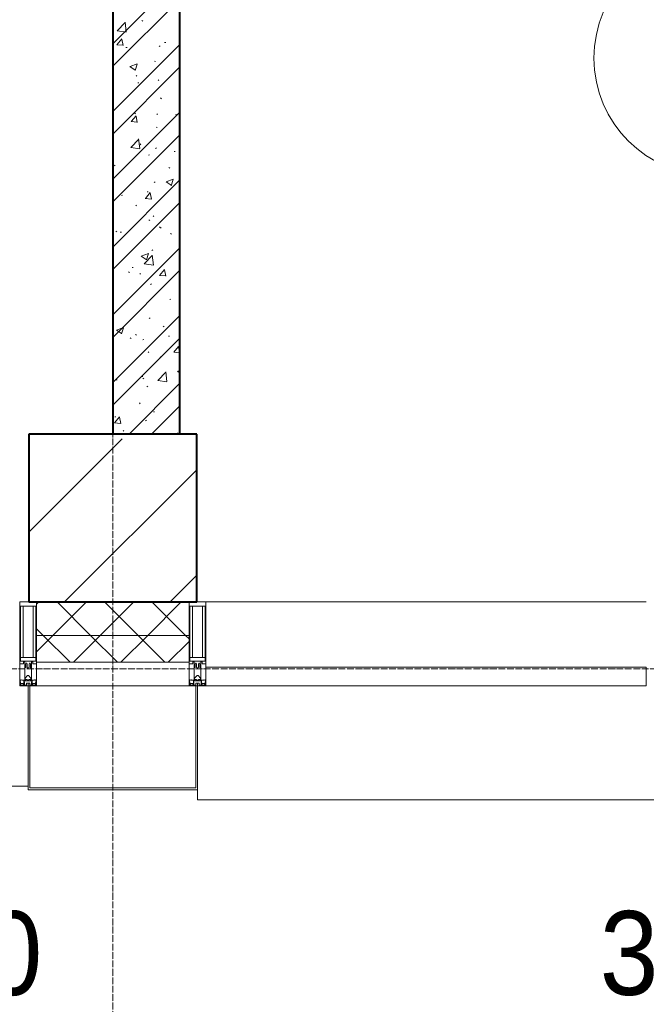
# Model space of a CAD drawing. Header units: millimetres. Extents: x -816133 to 919604, y 87941 to 147341.
# Tile 69 of 201: x -34729 to -32862, y 119574 to 122509. Entities that reach past the tile are written whole.
import ezdxf

# ---------------------------------------------------------------- set-up
doc = ezdxf.new("R2010")
doc.units = ezdxf.units.MM
doc.linetypes.add('ADSK_Линия сетки', pattern=[25, 20, -2.5, 0, -2.5])
doc.linetypes.add('Линия сетки', pattern=[25, 20, -2.5, 0, -2.5])
for name, color, linetype, lineweight in [('A-010-A_ROOM', 7, 'Continuous', 20), ('A-010-D_DIM', 7, 'Continuous', 9), ('A-200-M_WALL', 7, 'Continuous', 18), ('A-200-M_WALL_INT', 7, 'Continuous', 18), ('A-200-M_WALL_PAT', 7, 'Continuous', 40), ('A-214-M_CURT_WALL', 7, 'Continuous', 18), ('A-215-M_CURT_PANEL', 7, 'Continuous', 18), ('A-280-M_COLUMN', 7, 'Continuous', 18), ('S-280-M_COLUMN', 7, 'Continuous', 18), ('Z-030-M_GRID', 7, 'Continuous', 9), ('Z-060-M_DETAIL', 7, 'Continuous', 18), ('СС-011-ПОЖ-СИГНАЛИЗАЦИЯ', 1, 'Continuous', 30)]:
    doc.layers.add(name, color=color, linetype=linetype, lineweight=lineweight)
doc.styles.add('Arial_3', font='arial.ttf', dxfattribs={"width": 0.9, "height": 500})

# ---------------------------------------------------------------- blocks, each defined once
blk = doc.blocks.new('10эт')
at = {"layer": 'S-280-M_COLUMN', "lineweight": 9}
h = blk.add_hatch(dxfattribs=at)
h.set_pattern_fill('FP_20', color=9, style=0, pattern_type=2)
h.set_pattern_definition([(45, (221501.7, 104051.05), (-314.309, 314.309), []), (45, (221816.03, 104051.05), (-314.309, 314.309), [555.625, -111.125, 3.353, -107.772])])
h.paths.add_polyline_path([(325601.7, 119651.1), (326101.7, 119651.1), (326101.7, 120151.1), (325601.7, 120151.1)])
at = {"layer": 'A-010-A_ROOM', "color": 9}
blk.add_circle((327635.8, 121272.2), 350, dxfattribs=at)
at = {"layer": 'A-200-M_WALL', "color": 9, "lineweight": 9}
for p, q in [((325624.2, 119651.1), (325624.2, 119471.1)), ((326079.2, 119471.1), (326079.2, 119651.1)), ((326079.2, 119551.1), (325624.2, 119551.1)), ((325624.2, 119471.1), (326079.2, 119471.1))]:
    blk.add_line(p, q, dxfattribs=at)
at = {"layer": 'A-200-M_WALL_INT', "color": 9, "lineweight": 40}
for p, q in [((325851.7, 127701.1), (325851.7, 120151.1)), ((326051.7, 120151.1), (326051.7, 127701.1))]:
    blk.add_line(p, q, dxfattribs=at)
at = {"layer": 'A-200-M_WALL_PAT', "color": 9, "linetype": 'Continuous', "lineweight": 9}
for p, q in [((325851.7, 121315), (326051.7, 121515)), ((325851.7, 121247.7), (326051.7, 121447.7)), ((325864.9, 121353.1), (325888.6, 121377.8)), ((325891.7, 121349.9), (325888.4, 121378.8)), ((325938.4, 121384.1), (325941.2, 121382.3)), ((325864.8, 121353.2), (325891.9, 121349)), ((325864.2, 121312), (325878.9, 121329.5)), ((325882.4, 121309.5), (325878.9, 121328.6)), ((326006.2, 121318.5), (326009.5, 121318.9)), ((325851.7, 121113), (326051.7, 121313)), ((325864, 121312), (325882.2, 121310.4)), ((325890.8, 121303.3), (325894.1, 121303.7)), ((325990.2, 121307.1), (325992.8, 121309.1)), ((325976.2, 121263.3), (325979, 121261.5)), ((325851.7, 121045.6), (326051.7, 121245.6)), ((325902.9, 121246.8), (325918, 121236.5)), ((325903, 121246.6), (325924.3, 121254.8)), ((325918.2, 121235.5), (325924.4, 121253.9)), ((325921.2, 121220.1), (325923.7, 121217.8)), ((325926, 121198.2), (325929.4, 121198.7)), ((325986.5, 121205.6), (325989.1, 121207.7)), ((325994.3, 121153.2), (325996.7, 121150.9)), ((325851.7, 120910.9), (326051.7, 121110.9)), ((325906.3, 121082.8), (325924.5, 121081.2)), ((325906.5, 121082.8), (325921.2, 121100.3)), ((325916.9, 121107.5), (325919.7, 121105.7)), ((325924.7, 121080.2), (325921.2, 121099.3)), ((325982.8, 121104.2), (325985.4, 121106.2)), ((326038.1, 121103.3), (326041.4, 121103.8)), ((325981.1, 121066.6), (325983.9, 121064.8)), ((325851.7, 120843.6), (326051.7, 121043.6)), ((325905.3, 121005.7), (325929, 121030.5)), ((325932.2, 121002.5), (325928.8, 121031.4)), ((325905.2, 121005.8), (325932.3, 121001.6)), ((325932.9, 121016), (325935.4, 121013.7)), ((325979, 121002.7), (325981.7, 121004.7)), ((326034.5, 120993.2), (326037.8, 120993.6)), ((325957.9, 120983.1), (325961.2, 120983.5)), ((325856.2, 120952.6), (325859, 120950.8)), ((326018.9, 120945.7), (326021.7, 120943.9)), ((325851.7, 120708.8), (326051.7, 120908.8)), ((326010.8, 120902.9), (326032.1, 120911.1)), ((326025.9, 120891.7), (326032.1, 120910.2)), ((325975.3, 120901.2), (325978, 120903.3)), ((326010.6, 120903), (326025.8, 120892.8)), ((325877.7, 120862.9), (325881, 120863.3)), ((325948.6, 120853.5), (325966.8, 120851.9)), ((325948.8, 120853.5), (325963.5, 120871)), ((325954.3, 120873), (325957.6, 120873.4)), ((325967, 120851), (325963.4, 120870.1)), ((325851.7, 120641.5), (326051.7, 120841.5)), ((325920.3, 120834.1), (325922.8, 120831.8)), ((325959.6, 120789.9), (325962.4, 120788.1)), ((325971.6, 120799.8), (325974.3, 120801.8)), ((325989.5, 120768), (325992.9, 120768.4)), ((325993.4, 120767.2), (325995.8, 120764.9)), ((325861.1, 120755.9), (325864, 120754.1)), ((325874.1, 120752.8), (325877.4, 120753.2)), ((326023.8, 120749), (326026.7, 120747.2)), ((325851.7, 120506.8), (326051.7, 120706.8)), ((325967.9, 120698.3), (325970.6, 120700.3)), ((325936.5, 120682), (325951.6, 120671.8)), ((325936.6, 120681.8), (325957.9, 120690)), ((325945.7, 120658.4), (325969.4, 120683.1)), ((325951.8, 120670.7), (325958, 120689.1)), ((325972.6, 120655.1), (325969.2, 120684.1)), ((325909.3, 120647.7), (325912.7, 120648.2)), ((325945.6, 120658.5), (325972.8, 120654.3)), ((325991.1, 120624.2), (326005.7, 120641.7)), ((326009.3, 120621.7), (326005.7, 120640.8)), ((325851.7, 120439.4), (326051.7, 120639.4)), ((325898.9, 120635), (325901.8, 120633.2)), ((325932, 120630), (325934.5, 120627.7)), ((325990.9, 120624.2), (326009.1, 120622.6)), ((325964.2, 120596.8), (325966.9, 120598.9)), ((326021.4, 120552.8), (326024.7, 120553.3)), ((325851.7, 120304.7), (326051.7, 120504.7)), ((325960.5, 120495.4), (325963.2, 120497.4)), ((325862.4, 120460.8), (325883.8, 120469)), ((325877.6, 120449.7), (325883.8, 120468.1)), ((326002.3, 120472.4), (326005.1, 120470.6)), ((325851.7, 120237.4), (326051.7, 120437.4)), ((325862.3, 120461), (325877.5, 120450.7)), ((325903.8, 120438.3), (325906.7, 120436.5)), ((325919.4, 120448.1), (325921.9, 120445.9)), ((326017.8, 120442.7), (326021.1, 120443.1)), ((325941.2, 120432.6), (325944.5, 120433.1)), ((326033.3, 120394.9), (326048, 120412.5)), ((326051.5, 120392.4), (326048, 120411.5)), ((325956.8, 120393.9), (325959.5, 120395.9)), ((325992.5, 120381.2), (325994.9, 120379)), ((326033.2, 120395), (326051.4, 120393.4)), ((325937.6, 120322.5), (325940.9, 120322.9)), ((325986.1, 120311), (326009.8, 120335.7)), ((326013, 120307.8), (326009.6, 120336.7)), ((326044.3, 120338.3), (326051.7, 120333.2)), ((326044.4, 120338.1), (326051.7, 120340.9)), ((325861, 120312.4), (325864.4, 120312.8)), ((325900.1, 120151.1), (326051.7, 120302.7)), ((325941.6, 120317.5), (325944.5, 120315.7)), ((325953.1, 120292.4), (325955.8, 120294.5)), ((325986.1, 120311.1), (326013.2, 120306.9)), ((325931.1, 120244), (325933.6, 120241.8)), ((325967.4, 120151.1), (326051.7, 120235.3)), ((325857, 120184.8), (325871.7, 120202.3)), ((325857.4, 120202.3), (325860.7, 120202.7)), ((325875.2, 120182.3), (325871.7, 120201.4)), ((325972.9, 120217.5), (325976.2, 120217.9)), ((325856.9, 120184.8), (325875.1, 120183.2)), ((325949.4, 120191), (325952.1, 120193)), ((325882.3, 120161.7), (325885.1, 120159.9)), ((326045, 120154.8), (326047.8, 120153))]:
    blk.add_line(p, q, dxfattribs=at)
at = {"layer": 'A-200-M_WALL_PAT', "color": 9, "linetype": 'Continuous', "lineweight": 5}
for p, q in [((325624.2, 119643.8), (325631.5, 119651.1)), ((325672.9, 119551.1), (325772.9, 119651.1)), ((325785.6, 119551.1), (325685.6, 119651.1)), ((325814.3, 119551.1), (325914.3, 119651.1)), ((325927, 119551.1), (325827, 119651.1)), ((325955.8, 119551.1), (326055.8, 119651.1)), ((326068.4, 119551.1), (325968.4, 119651.1)), ((325644.2, 119551.1), (325624.2, 119571)), ((325624.2, 119502.4), (325672.9, 119551.1)), ((325724.2, 119471.1), (325644.2, 119551.1)), ((325734.3, 119471.1), (325814.3, 119551.1)), ((325865.6, 119471.1), (325785.6, 119551.1)), ((325875.8, 119471.1), (325955.8, 119551.1)), ((326007, 119471.1), (325927, 119551.1)), ((326017.2, 119471.1), (326079.2, 119533.1)), ((326079.2, 119540.3), (326068.4, 119551.1))]:
    blk.add_line(p, q, dxfattribs=at)
at = {"layer": 'A-214-M_CURT_WALL', "color": 9, "lineweight": 5, "extrusion": (0, 0, -1)}
for p, q in [((325574.2, 119651.1), (325574.2, 119401.1)), ((325601.7, 119651.1), (325574.2, 119651.1)), ((325624.2, 119401.1), (325624.2, 119651.1)), ((326079.2, 119651.1), (326079.2, 119401.1)), ((326129.2, 119651.1), (326101.7, 119651.1)), ((326129.2, 119401.1), (326129.2, 119651.1)), ((325574.2, 119401.1), (325599.2, 119401.1)), ((325604.2, 119401.1), (325624.2, 119401.1)), ((326079.2, 119401.1), (326099.2, 119401.1)), ((326104.2, 119401.1), (326129.2, 119401.1))]:
    blk.add_line(p, q, dxfattribs=at)
at = {"layer": 'A-214-M_CURT_WALL', "color": 9, "lineweight": 5}
blk.add_line((327441.7, 119651.1), (326129.2, 119651.1), dxfattribs=at)
at = {"layer": 'A-215-M_CURT_PANEL', "color": 9, "lineweight": 5}
for p, q in [((327441.7, 119456.1), (326129.2, 119456.1)), ((326129.2, 119456.1), (326129.2, 119401.1)), ((327441.7, 119401.1), (327441.7, 119456.1)), ((326129.2, 119401.1), (327441.7, 119401.1))]:
    blk.add_line(p, q, dxfattribs=at)
at = {"layer": 'A-280-M_COLUMN', "color": 9, "lineweight": 5}
for p, q in [((325599.2, 119401.1), (325604.2, 119401.1)), ((325599.2, 119091.1), (325599.2, 119401.1)), ((325604.2, 119401.1), (325604.2, 119096.1)), ((326079.2, 119401.1), (325624.2, 119401.1)), ((326099.2, 119401.1), (326104.2, 119401.1)), ((326099.2, 119096.1), (326099.2, 119401.1)), ((326104.2, 119401.1), (326104.2, 119091.1)), ((324236.7, 119101.1), (325599.2, 119101.1)), ((326104.2, 119091.1), (325599.2, 119091.1)), ((325604.2, 119096.1), (326099.2, 119096.1)), ((326104.2, 119061.1), (326104.2, 119091.1)), ((326104.2, 119061.1), (327466.7, 119061.1))]:
    blk.add_line(p, q, dxfattribs=at)
at = {"layer": 'S-280-M_COLUMN', "color": 9, "lineweight": 40}
for p, q in [((326101.7, 120151.1), (325601.7, 120151.1)), ((325601.7, 120151.1), (325601.7, 119651.1)), ((326101.7, 119651.1), (326101.7, 120151.1)), ((325601.7, 119651.1), (326101.7, 119651.1))]:
    blk.add_line(p, q, dxfattribs=at)
at = {"layer": 'Z-030-M_GRID', "color": 9, "linetype": 'Линия сетки'}
blk.add_line((325851.7, 116076.8), (325851.7, 137026.1), dxfattribs=at)
at = {"layer": 'Z-030-M_GRID', "color": 9, "linetype": 'ADSK_Линия сетки'}
blk.add_line((358421.7, 119451.1), (308438.4, 119451.1), dxfattribs=at)
at = {"layer": 'Z-060-M_DETAIL', "color": 9, "lineweight": 5}
for p, q in [((325574.2, 119466.3), (325574.2, 119651.1)), ((325574.2, 119651.1), (325599.2, 119651.1)), ((325624.2, 119651.1), (325599.2, 119651.1)), ((325624.2, 119466.3), (325624.2, 119651.1)), ((326079.2, 119466.3), (326079.2, 119651.1)), ((326079.2, 119651.1), (326104.2, 119651.1)), ((326129.2, 119651.1), (326104.2, 119651.1)), ((326129.2, 119466.3), (326129.2, 119651.1)), ((325576.2, 119638.4), (325599.2, 119638.4)), ((325576.2, 119638.4), (325576.2, 119474.6)), ((325584.3, 119485), (325584.3, 119638.4)), ((325622.2, 119638.4), (325599.2, 119638.4)), ((325614.1, 119485), (325614.1, 119638.4)), ((325622.2, 119638.4), (325622.2, 119474.6)), ((326081.2, 119638.4), (326104.2, 119638.4)), ((326081.2, 119638.4), (326081.2, 119474.6)), ((326089.3, 119485), (326089.3, 119638.4)), ((326127.2, 119638.4), (326104.2, 119638.4)), ((326119.1, 119485), (326119.1, 119638.4)), ((326127.2, 119638.4), (326127.2, 119474.6)), ((325599.2, 119485), (325576.2, 119485)), ((325598.7, 119474.6), (325576.2, 119474.6)), ((325585.2, 119472.3), (325585.2, 119466.3)), ((325589.2, 119472.3), (325585.2, 119472.3)), ((325589.2, 119454.1), (325589.2, 119472.3)), ((325592.2, 119466.3), (325593.4, 119468.3)), ((325595.1, 119468.3), (325593.4, 119468.3)), ((325595.1, 119468.3), (325596.3, 119466.1)), ((325599.2, 119485), (325622.2, 119485)), ((325599.7, 119474.6), (325622.2, 119474.6)), ((325603.4, 119468.3), (325602.1, 119466.1)), ((325603.4, 119468.3), (325605.1, 119468.3)), ((325606.3, 119466.3), (325605.1, 119468.3)), ((325609.2, 119472.3), (325613.2, 119472.3)), ((325609.2, 119454.1), (325609.2, 119472.3)), ((325613.2, 119472.3), (325613.2, 119466.3)), ((326104.2, 119485), (326081.2, 119485)), ((326103.7, 119474.6), (326081.2, 119474.6)), ((326090.2, 119472.3), (326090.2, 119466.3)), ((326094.2, 119472.3), (326090.2, 119472.3)), ((326094.2, 119454.1), (326094.2, 119472.3)), ((326097.2, 119466.3), (326098.4, 119468.3)), ((326100.1, 119468.3), (326098.4, 119468.3)), ((326100.1, 119468.3), (326101.3, 119466.1)), ((326104.2, 119485), (326127.2, 119485)), ((326104.7, 119474.6), (326127.2, 119474.6)), ((326108.4, 119468.3), (326107.1, 119466.1)), ((326108.4, 119468.3), (326110.1, 119468.3)), ((326111.3, 119466.3), (326110.1, 119468.3)), ((326114.2, 119472.3), (326118.2, 119472.3)), ((326114.2, 119454.1), (326114.2, 119472.3)), ((326118.2, 119472.3), (326118.2, 119466.3)), ((325585.2, 119466.3), (325574.2, 119466.3)), ((325590.5, 119454.1), (325589.2, 119454.1)), ((325589.2, 119454.1), (325589.2, 119418.1)), ((325590.5, 119454.1), (325592.2, 119455.7)), ((325592.2, 119466.3), (325592.2, 119455.7)), ((325596.3, 119466.1), (325596.3, 119455.7)), ((325597.9, 119454.1), (325596.3, 119455.7)), ((325599.2, 119454.1), (325597.9, 119454.1)), ((325599.2, 119454.1), (325600.5, 119454.1)), ((325600.5, 119454.1), (325602.1, 119455.7)), ((325602.1, 119466.1), (325602.1, 119455.7)), ((325606.3, 119466.3), (325606.3, 119455.7)), ((325607.9, 119454.1), (325606.3, 119455.7)), ((325607.9, 119454.1), (325609.2, 119454.1)), ((325609.2, 119454.1), (325609.2, 119418.1)), ((325613.2, 119466.3), (325624.2, 119466.3)), ((326090.2, 119466.3), (326079.2, 119466.3)), ((326095.5, 119454.1), (326094.2, 119454.1)), ((326094.2, 119454.1), (326094.2, 119418.1)), ((326095.5, 119454.1), (326097.2, 119455.7)), ((326097.2, 119466.3), (326097.2, 119455.7)), ((326101.3, 119466.1), (326101.3, 119455.7)), ((326102.9, 119454.1), (326101.3, 119455.7)), ((326104.2, 119454.1), (326102.9, 119454.1)), ((326104.2, 119454.1), (326105.5, 119454.1)), ((326105.5, 119454.1), (326107.1, 119455.7)), ((326107.1, 119466.1), (326107.1, 119455.7)), ((326111.3, 119466.3), (326111.3, 119455.7)), ((326112.9, 119454.1), (326111.3, 119455.7)), ((326112.9, 119454.1), (326114.2, 119454.1)), ((326114.2, 119454.1), (326114.2, 119418.1)), ((326118.2, 119466.3), (326129.2, 119466.3)), ((325575.4, 119415.6), (325574.2, 119415.3)), ((325574.2, 119401.1), (325574.2, 119415.3)), ((325576.9, 119418.1), (325575.4, 119418.1)), ((325575.4, 119418.1), (325575.4, 119415.6)), ((325576.7, 119411.6), (325575.4, 119415.6)), ((325576.7, 119411.6), (325575.5, 119410.9)), ((325575.5, 119402.4), (325575.5, 119410.9)), ((325576, 119411.2), (325576.7, 119409)), ((325576.7, 119409), (325576.7, 119405.5)), ((325576.9, 119418.1), (325576.9, 119417.1)), ((325576.9, 119417.1), (325577.9, 119417.1)), ((325580.2, 119418.7), (325577.9, 119417.1)), ((325580.8, 119417.7), (325580.2, 119418.7)), ((325591.8, 119417.7), (325580.8, 119417.7)), ((325586, 119405.5), (325587, 119408.3)), ((325586.5, 119408.7), (325587.9, 119412.4)), ((325586.5, 119408.7), (325587.4, 119407.9)), ((325587, 119410.1), (325587, 119415.9)), ((325587, 119415.9), (325599.2, 119415.9)), ((325587.4, 119402.4), (325587.4, 119407.9)), ((325588.7, 119412.3), (325588, 119412.4)), ((325588.7, 119402.6), (325588.7, 119412.3)), ((325589.2, 119418.1), (325591.7, 119418.1)), ((325590.7, 119424), (325597.7, 119431)), ((325590.7, 119419.5), (325590.7, 119424)), ((325591.7, 119419.5), (325590.7, 119419.5)), ((325591.7, 119418.1), (325591.7, 119419.5)), ((325591.8, 119419.1), (325591.8, 119417.7)), ((325596.6, 119419.1), (325591.8, 119419.1)), ((325599.2, 119409.1), (325594.4, 119409.1)), ((325594.4, 119402.6), (325594.4, 119409.1)), ((325596.6, 119419.1), (325596.6, 119417.9)), ((325596.6, 119417.9), (325599.2, 119417.9)), ((325597.7, 119431), (325599.2, 119431)), ((325600.7, 119431), (325599.2, 119431)), ((325601.8, 119417.9), (325599.2, 119417.9)), ((325599.2, 119415.9), (325599.2, 119417.9)), ((325599.2, 119415.9), (325599.2, 119417.9)), ((325611.4, 119415.9), (325599.2, 119415.9)), ((325599.2, 119401.1), (325599.2, 119409.1)), ((325599.2, 119409.1), (325604, 119409.1)), ((325599.2, 119401.1), (325599.2, 119409.1)), ((325607.7, 119424), (325600.7, 119431)), ((325601.8, 119419.1), (325601.8, 119417.9)), ((325601.8, 119419.1), (325606.6, 119419.1)), ((325604, 119402.6), (325604, 119409.1)), ((325606.6, 119419.1), (325606.6, 119417.7)), ((325606.6, 119417.7), (325617.6, 119417.7)), ((325606.7, 119419.5), (325607.7, 119419.5)), ((325606.7, 119418.1), (325606.7, 119419.5)), ((325609.2, 119418.1), (325606.7, 119418.1)), ((325607.7, 119419.5), (325607.7, 119424)), ((325609.7, 119412.3), (325610.5, 119412.4)), ((325609.7, 119402.6), (325609.7, 119412.3)), ((325611.9, 119408.7), (325610.6, 119412.4)), ((325611.9, 119408.7), (325611, 119407.9)), ((325611, 119402.4), (325611, 119407.9)), ((325611.4, 119410.1), (325611.4, 119415.9)), ((325612.4, 119405.5), (325611.4, 119408.3)), ((325617.6, 119417.7), (325618.2, 119418.7)), ((325618.2, 119418.7), (325620.5, 119417.1)), ((325621.5, 119417.1), (325620.5, 119417.1)), ((325621.5, 119418.1), (325621.5, 119417.1)), ((325621.5, 119418.1), (325623.1, 119418.1)), ((325621.7, 119411.6), (325623.1, 119415.6)), ((325621.7, 119411.6), (325622.9, 119410.9)), ((325622.4, 119411.2), (325621.7, 119409)), ((325621.7, 119409), (325621.7, 119405.5)), ((325622.9, 119402.4), (325622.9, 119410.9)), ((325623.1, 119418.1), (325623.1, 119415.6)), ((325623.1, 119415.6), (325624.2, 119415.3)), ((325624.2, 119401.1), (325624.2, 119415.3)), ((326080.4, 119415.6), (326079.2, 119415.3)), ((326079.2, 119401.1), (326079.2, 119415.3)), ((326081.9, 119418.1), (326080.4, 119418.1)), ((326080.4, 119418.1), (326080.4, 119415.6)), ((326081.7, 119411.6), (326080.4, 119415.6)), ((326081.7, 119411.6), (326080.5, 119410.9)), ((326080.5, 119402.4), (326080.5, 119410.9)), ((326081, 119411.2), (326081.7, 119409)), ((326081.7, 119409), (326081.7, 119405.5)), ((326081.9, 119418.1), (326081.9, 119417.1)), ((326081.9, 119417.1), (326082.9, 119417.1)), ((326085.2, 119418.7), (326082.9, 119417.1)), ((326085.8, 119417.7), (326085.2, 119418.7)), ((326096.8, 119417.7), (326085.8, 119417.7)), ((326091, 119405.5), (326092, 119408.3)), ((326091.5, 119408.7), (326092.9, 119412.4)), ((326091.5, 119408.7), (326092.4, 119407.9)), ((326092, 119410.1), (326092, 119415.9)), ((326092, 119415.9), (326104.2, 119415.9)), ((326092.4, 119402.4), (326092.4, 119407.9)), ((326093.7, 119412.3), (326093, 119412.4)), ((326093.7, 119402.6), (326093.7, 119412.3)), ((326094.2, 119418.1), (326096.7, 119418.1)), ((326095.7, 119424), (326102.7, 119431)), ((326095.7, 119419.5), (326095.7, 119424)), ((326096.7, 119419.5), (326095.7, 119419.5)), ((326096.7, 119418.1), (326096.7, 119419.5)), ((326096.8, 119419.1), (326096.8, 119417.7)), ((326101.6, 119419.1), (326096.8, 119419.1)), ((326104.2, 119409.1), (326099.4, 119409.1)), ((326099.4, 119402.6), (326099.4, 119409.1)), ((326101.6, 119419.1), (326101.6, 119417.9)), ((326101.6, 119417.9), (326104.2, 119417.9)), ((326102.7, 119431), (326104.2, 119431)), ((326105.7, 119431), (326104.2, 119431)), ((326106.8, 119417.9), (326104.2, 119417.9)), ((326104.2, 119415.9), (326104.2, 119417.9)), ((326104.2, 119415.9), (326104.2, 119417.9)), ((326116.4, 119415.9), (326104.2, 119415.9)), ((326104.2, 119401.1), (326104.2, 119409.1)), ((326104.2, 119409.1), (326109, 119409.1)), ((326104.2, 119401.1), (326104.2, 119409.1)), ((326112.7, 119424), (326105.7, 119431)), ((326106.8, 119419.1), (326106.8, 119417.9)), ((326106.8, 119419.1), (326111.6, 119419.1)), ((326109, 119402.6), (326109, 119409.1)), ((326111.6, 119419.1), (326111.6, 119417.7)), ((326111.6, 119417.7), (326122.6, 119417.7)), ((326111.7, 119419.5), (326112.7, 119419.5)), ((326111.7, 119418.1), (326111.7, 119419.5)), ((326114.2, 119418.1), (326111.7, 119418.1)), ((326112.7, 119419.5), (326112.7, 119424)), ((326114.7, 119412.3), (326115.5, 119412.4)), ((326114.7, 119402.6), (326114.7, 119412.3)), ((326116.9, 119408.7), (326115.6, 119412.4)), ((326116.9, 119408.7), (326116, 119407.9)), ((326116, 119402.4), (326116, 119407.9)), ((326116.4, 119410.1), (326116.4, 119415.9)), ((326117.4, 119405.5), (326116.4, 119408.3)), ((326122.6, 119417.7), (326123.2, 119418.7)), ((326123.2, 119418.7), (326125.5, 119417.1)), ((326126.5, 119417.1), (326125.5, 119417.1)), ((326126.5, 119418.1), (326126.5, 119417.1)), ((326126.5, 119418.1), (326128.1, 119418.1)), ((326126.7, 119411.6), (326128.1, 119415.6)), ((326126.7, 119411.6), (326127.9, 119410.9)), ((326127.4, 119411.2), (326126.7, 119409)), ((326126.7, 119409), (326126.7, 119405.5)), ((326127.9, 119402.4), (326127.9, 119410.9)), ((326128.1, 119418.1), (326128.1, 119415.6)), ((326128.1, 119415.6), (326129.2, 119415.3)), ((326129.2, 119401.1), (326129.2, 119415.3)), ((325574.2, 119401.1), (325599.2, 119401.1)), ((325575.5, 119402.4), (325587.4, 119402.4)), ((325577.9, 119405.5), (325576.7, 119405.5)), ((325577.9, 119405.5), (325577.9, 119407.6)), ((325577.9, 119407.6), (325585, 119407.6)), ((325585, 119407.6), (325585, 119405.5)), ((325586, 119405.5), (325585, 119405.5)), ((325594.4, 119402.6), (325588.7, 119402.6)), ((325624.2, 119401.1), (325599.2, 119401.1)), ((325604, 119402.6), (325609.7, 119402.6)), ((325622.9, 119402.4), (325611, 119402.4)), ((325612.4, 119405.5), (325613.4, 119405.5)), ((325620.5, 119407.6), (325613.4, 119407.6)), ((325613.4, 119407.6), (325613.4, 119405.5)), ((325620.5, 119405.5), (325620.5, 119407.6)), ((325620.5, 119405.5), (325621.7, 119405.5)), ((326079.2, 119401.1), (326104.2, 119401.1)), ((326080.5, 119402.4), (326092.4, 119402.4)), ((326082.9, 119405.5), (326081.7, 119405.5)), ((326082.9, 119405.5), (326082.9, 119407.6)), ((326082.9, 119407.6), (326090, 119407.6)), ((326090, 119407.6), (326090, 119405.5)), ((326091, 119405.5), (326090, 119405.5)), ((326099.4, 119402.6), (326093.7, 119402.6)), ((326129.2, 119401.1), (326104.2, 119401.1)), ((326109, 119402.6), (326114.7, 119402.6)), ((326127.9, 119402.4), (326116, 119402.4)), ((326117.4, 119405.5), (326118.4, 119405.5)), ((326125.5, 119407.6), (326118.4, 119407.6)), ((326118.4, 119407.6), (326118.4, 119405.5)), ((326125.5, 119405.5), (326125.5, 119407.6)), ((326125.5, 119405.5), (326126.7, 119405.5))]:
    blk.add_line(p, q, dxfattribs=at)
for centre, start, end in [((325598.7, 119474.1), 0, 90), ((325599.7, 119474.1), 90, 180), ((326103.7, 119474.1), 0, 90), ((326104.7, 119474.1), 90, 180)]:
    blk.add_arc(centre, 0.5, start, end, dxfattribs=at)
at = {"layer": 'A-010-D_DIM', "color": 9, "lineweight": 30, "style": 'Arial_3', "width": 0.9}
for s, p in [('1100', (324942.5, 118479)), ('3600', (327303, 118479.3))]:
    blk.add_text(s, height=250, dxfattribs=at).set_placement(p)

msp = doc.modelspace()

# ---------------------------------------------------------------- block references
at = {"layer": 'СС-011-ПОЖ-СИГНАЛИЗАЦИЯ', "color": 9, "lineweight": 30}
msp.add_blockref('10эт', (-360303.7, 1122.9), dxfattribs=at)

doc.saveas('drawing.dxf')
